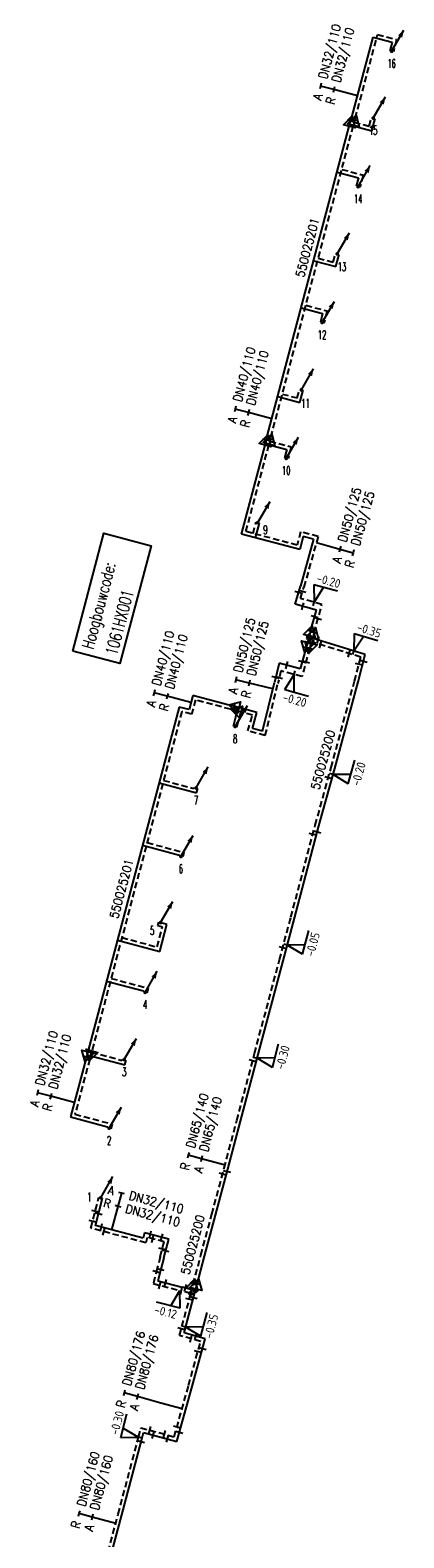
# Model space of a CAD drawing. Header units: millimetres. Extents: x 0 to 118212815, y 0 to 488348790.
# Tile 142 of 143: x 117682699 to 117720943, y 488194276 to 488348790. Entities that reach past the tile are written whole.
import ezdxf
from ezdxf.enums import TextEntityAlignment as Align

# ---------------------------------------------------------------- set-up
doc = ezdxf.new("R2010")
doc.units = ezdxf.units.MM
doc.header["$LTSCALE"] = 200
doc.linetypes.add('HIDDEN2', pattern=[4.7625, 3.175, -1.5875])
for name, color, linetype in [('WW-C-hoogbouw', 7, 'Continuous'), ('WW-C-mof', 7, 'Continuous'), ('WW-C-stijgstrang', 7, 'Continuous'), ('WW-C-tstuk', 7, 'Continuous'), ('WW-C-VERLOOP', 7, 'Continuous'), ('WW-I-diam', 7, 'Continuous'), ('WW-I-info', 7, 'Continuous'), ('WW-I-NAP', 7, 'Continuous'), ('WW-L-aanvoer', 3, 'Continuous'), ('WW-L-retour', 3, 'HIDDEN2')]:
    doc.layers.add(name, color=color, linetype=linetype)
doc.styles.add('DIN17', font='ROMANS.SHX', dxfattribs={"width": 0.9})
doc.styles.add('ISOCP', font='ISOCP.SHX')

# ---------------------------------------------------------------- blocks, each defined once
blk = doc.blocks.new('LR-DIAB2')
at = {"color": 0, "linetype": 'Continuous', "lineweight": -3}
blk.add_line((0, 5), (0, 7.8), dxfattribs=at)
at = {"color": 0, "lineweight": -3}
blk.add_line((0, 0), (0, 5), dxfattribs=at)
for points in [[(0.61, 7.8), (0, 7.8), (-0.61, 7.8)], [(0.61, 5), (0, 5), (-0.61, 5)]]:
    blk.add_lwpolyline(points, dxfattribs=at)
at = {"color": 1, "lineweight": -3, "style": 'DIN17', "width": 0.9}
for tag, p in [('*1', (-1.61, 7.8)), ('*2', (-1.61, 5.02))]:
    blk.add_attdef(tag, text='', height=1.8, dxfattribs=at).set_placement(p, align=Align.MIDDLE_RIGHT)
for tag, p in [('*11', (1.61, 7.8)), ('*12', (1.61, 5))]:
    blk.add_attdef(tag, text='', height=1.8, dxfattribs=at).set_placement(p, align=Align.MIDDLE_LEFT)
blk = doc.blocks.new('LR-mof')
at = {"color": 0, "linetype": 'ByBlock', "lineweight": -2}
blk.add_line((0, -0.75), (0, 0.75), dxfattribs=at)
blk = doc.blocks.new('nap1')
at = {"color": 0, "linetype": 'Continuous', "lineweight": -3}
for p, q in [((-1, 3.5), (0, 0)), ((-1, 3.5), (4, 3.5)), ((1, 3.5), (0, 0))]:
    blk.add_line(p, q, dxfattribs=at)
at = {"color": 0, "linetype": 'Continuous', "lineweight": -3, "style": 'ISOCP'}
for tag, p in [('*1', (1.7, 5)), ('*2', (4, 1.5))]:
    blk.add_attdef(tag, text='', height=1.8, dxfattribs=at).set_placement(p, align=Align.MIDDLE)
blk = doc.blocks.new('LR-VERL')
at = {"color": 0, "linetype": 'ByBlock', "lineweight": -2}
blk.add_lwpolyline([(1.08, 0), (-1.08, -1.25), (-1.08, 1.25)], close=True, dxfattribs=at)
blk = doc.blocks.new('nap2')
at = {"color": 0, "linetype": 'Continuous', "lineweight": -3}
for p, q in [((1, 3.5), (-4, 3.5)), ((-1, 3.5), (0, 0)), ((1, 3.5), (0, 0))]:
    blk.add_line(p, q, dxfattribs=at)
at = {"color": 0, "linetype": 'Continuous', "lineweight": -3, "style": 'ISOCP'}
for tag, p in [('*1', (-1.5, 5)), ('*2', (-4, 1.5))]:
    blk.add_attdef(tag, text='', height=1.8, dxfattribs=at).set_placement(p, align=Align.MIDDLE)
blk = doc.blocks.new('LR-tsb')
blk.add_circle((0, 0), 0.375)
blk = doc.blocks.new('LR-tso')
blk.add_lwpolyline([(-0.375, -0.375), (0.375, -0.375), (0.375, 0.375), (-0.375, 0.375)], close=True)
blk = doc.blocks.new('LR-hyp')
at = {"color": 7, "linetype": 'ByBlock', "lineweight": -3, "style": 'DIN17', "width": 0.9}
blk.add_attdef('*1', text='', height=1.8, dxfattribs=at).set_placement((0, 0), align=Align.MIDDLE)
at = {"color": 7, "linetype": 'ByBlock', "lineweight": -2, "style": 'DIN17', "width": 0.9, "flags": 1}
blk.add_attdef('*2', text='', height=1.8, dxfattribs=at).set_placement((0, -5), align=Align.MIDDLE)
blk = doc.blocks.new('LR-styg')
at = {"color": 0, "lineweight": -3}
blk.add_line((0, 0), (2.5, 4.33), dxfattribs=at)
at = {"color": 0, "lineweight": -3, "const_width": 0.375}
blk.add_lwpolyline([(-0.19, 0, 1), (0.19, 0, 1)], format="xyb", close=True, dxfattribs=at)
at = {"color": 0, "lineweight": -3}
blk.add_solid([(2.5, 4.33), (1.32, 3.28), (2.18, 2.78)], dxfattribs=at)
at = {"color": 7, "linetype": 'ByBlock', "lineweight": -2, "style": 'DIN17', "width": 0.5}
blk.add_attdef('*1', text='', height=1.8, dxfattribs=at).set_placement((0, -2.5), align=Align.MIDDLE)
blk = doc.blocks.new('LR-DIAO2')
at = {"color": 0, "lineweight": -3}
blk.add_line((0, 0), (0, -5), dxfattribs=at)
at = {"color": 0, "linetype": 'Continuous', "lineweight": -3}
blk.add_line((0, -5), (0, -7.8), dxfattribs=at)
at = {"color": 0, "lineweight": -3}
for points in [[(0.61, -5), (0, -5), (-0.61, -5)], [(0.61, -7.8), (0, -7.8), (-0.61, -7.8)]]:
    blk.add_lwpolyline(points, dxfattribs=at)
at = {"color": 1, "lineweight": -3, "style": 'DIN17', "width": 0.9}
for tag, p in [('*1', (-1.61, -5)), ('*2', (-1.61, -7.78))]:
    blk.add_attdef(tag, text='', height=1.8, dxfattribs=at).set_placement(p, align=Align.MIDDLE_RIGHT)
for tag, p in [('*11', (1.61, -5)), ('*12', (1.61, -7.8))]:
    blk.add_attdef(tag, text='', height=1.8, dxfattribs=at).set_placement(p, align=Align.MIDDLE_LEFT)
blk = doc.blocks.new('LR-hoogb')
at = {"color": 0, "linetype": 'ByBlock', "lineweight": -3}
blk.add_lwpolyline([(-12.5, 5), (12.5, 5), (12.5, -5), (-12.5, -5)], close=True, dxfattribs=at)
at = {"color": 7, "linetype": 'Continuous', "lineweight": -3, "style": 'DIN17', "width": 0.7}
blk.add_text('Hoogbouwcode:', height=2.5, dxfattribs=at).set_placement((-11.15, 1))
at = {"color": 0, "linetype": 'ByBlock', "lineweight": -3, "style": 'DIN17', "width": 0.7}
for tag, p in [('*1', (-11.15, -4)), ('*2', (-11.15, -9))]:
    blk.add_attdef(tag, p, '', height=2.5, dxfattribs=at)

msp = doc.modelspace()

# ---------------------------------------------------------------- linework, layer by layer
at = {"layer": 'WW-I-diam'}
msp.add_line((117698242, 488207489), (117696080, 488208088), dxfattribs=at)
at = {"layer": 'WW-L-aanvoer'}
for p, q in [((117715609, 488339875), (117717793, 488348068)), ((117717793, 488348068), (117719742, 488347549)), ((117719742, 488347549), (117719509, 488346673)), ((117706972, 488307167), (117715499, 488339456)), ((117715499, 488339456), (117715609, 488339875)), ((117717665, 488338481), (117717997, 488339726)), ((117715400, 488339084), (117717665, 488338481)), ((117714125, 488334252), (117716310, 488333670)), ((117716310, 488333670), (117716077, 488332796)), ((117713982, 488324557), (117714314, 488325805)), ((117711723, 488325159), (117713982, 488324557)), ((117710447, 488320324), (117712631, 488319742)), ((117712631, 488319742), (117712399, 488318872)), ((117710306, 488310627), (117710641, 488311882)), ((117708045, 488311230), (117710306, 488310627)), ((117704322, 488297130), (117706871, 488306784)), ((117706871, 488306784), (117706972, 488307167)), ((117706771, 488306404), (117708955, 488305822)), ((117708955, 488305822), (117708723, 488304950)), ((117705777, 488296746), (117706184, 488298273)), ((117710292, 488295554), (117704322, 488297130)), ((117710652, 488296914), (117710292, 488295554)), ((117711703, 488296637), (117710353, 488291812)), ((117711703, 488296637), (117710652, 488296914)), ((117709829, 488289963), (117710353, 488291812)), ((117712003, 488289364), (117709829, 488289963)), ((117711408, 488287206), (117712003, 488289364)), ((117711408, 488287206), (117710944, 488285522)), ((117710944, 488285522), (117710339, 488283329)), ((117716998, 488284794), (117711233, 488286570)), ((117708185, 488283922), (117707698, 488281940)), ((117710339, 488283329), (117708185, 488283922)), ((117716273, 488281990), (117716998, 488284794)), ((117699338, 488280607), (117698955, 488279156)), ((117703304, 488279560), (117699338, 488280607)), ((117706486, 488276963), (117707698, 488281940)), ((117713872, 488273137), (117716273, 488281990)), ((117697952, 488279421), (117688459, 488243571)), ((117698955, 488279156), (117697952, 488279421)), ((117703547, 488279496), (117703304, 488279560)), ((117703495, 488277469), (117704003, 488279376)), ((117705908, 488278873), (117703547, 488279496)), ((117705454, 488277235), (117705908, 488278873)), ((117706486, 488276963), (117705454, 488277235)), ((117712249, 488267232), (117713872, 488273137)), ((117695891, 488271637), (117699735, 488270612)), ((117699735, 488270612), (117699860, 488271082)), ((117709756, 488257795), (117712249, 488267232)), ((117694201, 488265256), (117697973, 488264251)), ((117697973, 488264251), (117697946, 488264149)), ((117708578, 488253410), (117709756, 488257795)), ((117695963, 488254368), (117696701, 488257138)), ((117696701, 488257138), (117696229, 488257264)), ((117691624, 488255525), (117695963, 488254368)), ((117706031, 488243807), (117708578, 488253410)), ((117690516, 488251341), (117694303, 488250331)), ((117694303, 488250331), (117694275, 488250225)), ((117688423, 488243435), (117686820, 488237423)), ((117688459, 488243571), (117688423, 488243435)), ((117688513, 488243777), (117692380, 488242746)), ((117704226, 488236962), (117706031, 488243807)), ((117692380, 488242746), (117692510, 488243235)), ((117686820, 488237423), (117690626, 488236409)), ((117690626, 488236409), (117690598, 488236302)), ((117702929, 488232055), (117704226, 488236962)), ((117701666, 488227345), (117702929, 488232055)), ((117689377, 488226276), (117690109, 488229085)), ((117700541, 488223148), (117701666, 488227345)), ((117694259, 488224986), (117689377, 488226276)), ((117694404, 488225535), (117694259, 488224986)), ((117696884, 488224880), (117694404, 488225535)), ((117696382, 488222984), (117696884, 488224880)), ((117696079, 488221828), (117695758, 488220604)), ((117696382, 488222984), (117696079, 488221828)), ((117699783, 488220289), (117700541, 488223148)), ((117695758, 488220604), (117698272, 488219958)), ((117699456, 488219034), (117699783, 488220289)), ((117699605, 488219604), (117698272, 488219958)), ((117698450, 488215270), (117699456, 488219034)), ((117700622, 488214672), (117698450, 488215270)), ((117699274, 488209791), (117700622, 488214672)), ((117697715, 488204166), (117699274, 488209791)), ((117694053, 488204121), (117694307, 488205089)), ((117694307, 488205089), (117697715, 488204166)), ((117692081, 488196620), (117694053, 488204121)), ((117690292, 488189999), (117692081, 488196620))]:
    msp.add_line(p, q, dxfattribs=at)
at = {"layer": 'WW-L-retour'}
for p, q in [((117715976, 488339777), (117718258, 488348337)), ((117718258, 488348337), (117720208, 488347818)), ((117720208, 488347818), (117719877, 488346577)), ((117707340, 488307070), (117715918, 488339556)), ((117715865, 488339354), (117717395, 488338946)), ((117715918, 488339556), (117715977, 488339778)), ((117717395, 488338946), (117717629, 488339823)), ((117714589, 488334522), (117716775, 488333939)), ((117716775, 488333939), (117716444, 488332697)), ((117712188, 488325429), (117713713, 488325022)), ((117713713, 488325022), (117713946, 488325899)), ((117710911, 488320594), (117713096, 488320011)), ((117713096, 488320011), (117712766, 488318775)), ((117708509, 488311499), (117710037, 488311092)), ((117710037, 488311092), (117710273, 488311978)), ((117704787, 488297401), (117707290, 488306882)), ((117707290, 488306882), (117707340, 488307070)), ((117707235, 488306674), (117709420, 488306091)), ((117709420, 488306091), (117709090, 488304852)), ((117705507, 488297210), (117705816, 488298371)), ((117710022, 488296018), (117704787, 488297401)), ((117710381, 488297379), (117710022, 488296018)), ((117712172, 488296906), (117710381, 488297379)), ((117712172, 488296906), (117710713, 488291717)), ((117710376, 488290544), (117710713, 488291717)), ((117712557, 488289943), (117710376, 488290544)), ((117711758, 488287043), (117712557, 488289943)), ((117711758, 488287043), (117711316, 488285443)), ((117711316, 488285443), (117710515, 488282537)), ((117716539, 488284538), (117711495, 488286092)), ((117715906, 488282087), (117716539, 488284538)), ((117708361, 488283130), (117708049, 488281847)), ((117710515, 488282537), (117708361, 488283130)), ((117713505, 488273237), (117715906, 488282087)), ((117706763, 488276497), (117708049, 488281847)), ((117699608, 488280143), (117699225, 488278691)), ((117703207, 488279193), (117699608, 488280143)), ((117703746, 488279050), (117703207, 488279193)), ((117705439, 488278603), (117703746, 488279050)), ((117698222, 488278956), (117688878, 488243671)), ((117699225, 488278691), (117698222, 488278956)), ((117703862, 488277372), (117704272, 488278911)), ((117704985, 488276966), (117705439, 488278603)), ((117706763, 488276497), (117704985, 488276966)), ((117711882, 488267331), (117713505, 488273237)), ((117696355, 488271906), (117699466, 488271077)), ((117699466, 488271077), (117699493, 488271180)), ((117709389, 488257893), (117711882, 488267331)), ((117694666, 488265526), (117698438, 488264520)), ((117698438, 488264520), (117698313, 488264052)), ((117695763, 488256995), (117695867, 488257382)), ((117708211, 488253508), (117709389, 488257893)), ((117692089, 488255794), (117695694, 488254833)), ((117695694, 488254833), (117696236, 488256869)), ((117696236, 488256869), (117695763, 488256995)), ((117705664, 488243904), (117708211, 488253508)), ((117690981, 488251610), (117694768, 488250601)), ((117694768, 488250601), (117694642, 488250128)), ((117688878, 488243671), (117688790, 488243338)), ((117688978, 488244046), (117692110, 488243211)), ((117703858, 488237059), (117705664, 488243904)), ((117688790, 488243338), (117687285, 488237693)), ((117692110, 488243211), (117692143, 488243332)), ((117687285, 488237693), (117691091, 488236678)), ((117691091, 488236678), (117690965, 488236205)), ((117702562, 488232153), (117703858, 488237059)), ((117701299, 488227444), (117702562, 488232153)), ((117688914, 488226005), (117689742, 488229181)), ((117700174, 488223246), (117701299, 488227444)), ((117694530, 488224522), (117688914, 488226005)), ((117694675, 488225071), (117694530, 488224522)), ((117696420, 488224610), (117694675, 488225071)), ((117696014, 488223080), (117696420, 488224610)), ((117695711, 488221925), (117695293, 488220330)), ((117696014, 488223080), (117695711, 488221925)), ((117699389, 488220280), (117700174, 488223246)), ((117695293, 488220330), (117698175, 488219591)), ((117699089, 488219131), (117699389, 488220280)), ((117697985, 488215004), (117699089, 488219131)), ((117699142, 488219334), (117698175, 488219591)), ((117700154, 488214407), (117697985, 488215004)), ((117698907, 488209892), (117700154, 488214407)), ((117697450, 488204631), (117698907, 488209892)), ((117693786, 488204599), (117694036, 488205557)), ((117694036, 488205557), (117697450, 488204631)), ((117691713, 488196718), (117693786, 488204599)), ((117689926, 488190099), (117691713, 488196718))]:
    msp.add_line(p, q, dxfattribs=at)

# ---------------------------------------------------------------- block references
at = {"layer": 'WW-C-hoogbouw', "linetype": 'Continuous'}
ref = msp.add_blockref('LR-hoogb', (117691062, 488290549), dxfattribs=dict(at, xscale=499.9999999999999, yscale=499.9999999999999, zscale=499.9999999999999, rotation=75.20586107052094))
ref.add_attrib('*1', '1061HX001', (117691572, 488284648), dxfattribs={"layer": '0', "color": 7, "linetype": 'ByBlock', "lineweight": -3, "height": 1250, "rotation": 75.20586, "style": 'DIN17', "width": 0.7})
at = {"layer": 'WW-C-mof', "xscale": 500, "yscale": 500, "zscale": 500}
for p, rotation in [((117715499, 488339456), 75.2081), ((117715918, 488339556), 75.2081), ((117706871, 488306784), 75.2081), ((117707290, 488306882), 75.2081), ((117711408, 488287206), 74.5901), ((117711758, 488287043), 74.5901), ((117710944, 488285522), 254.5901), ((117711316, 488285443), 254.5901), ((117703547, 488279496), 165.2081), ((117703746, 488279050), 165.2081), ((117688459, 488243571), 255.1684), ((117688878, 488243671), 255.1684), ((117699389, 488220280), 75.42659999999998), ((117699783, 488220289), 75.42659999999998)]:
    msp.add_blockref('LR-mof', p, dxfattribs=dict(at, rotation=rotation))
at = {"layer": 'WW-C-mof', "linetype": 'Continuous'}
for p, xscale, yscale, zscale, rotation in [((117710566, 488291256), 500, 500, 500, 75.1117), ((117710149, 488291169), 500, 500, 500, 75.1117), ((117710608, 488289748), 500.0000000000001, 500.0000000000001, 500.0000000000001, 344.5901), ((117711763, 488290162), 500.0000000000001, 500.0000000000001, 500.0000000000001, 344.5901), ((117711809, 488288660), 499.9999999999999, 499.9999999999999, 499.9999999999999, 74.5901), ((117712150, 488288467), 499.9999999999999, 499.9999999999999, 499.9999999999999, 74.5901), ((117712175, 488286280), 500.0000000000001, 500.0000000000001, 500.0000000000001, 342.8778), ((117712413, 488285809), 500.0000000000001, 500.0000000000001, 500.0000000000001, 342.8778), ((117715356, 488284903), 500.0000000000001, 500.0000000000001, 500.0000000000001, 342.8778), ((117715841, 488285151), 500.0000000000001, 500.0000000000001, 500.0000000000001, 342.8778), ((117708959, 488283709), 500.0000000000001, 500.0000000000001, 500.0000000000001, 344.5901), ((117710539, 488284051), 499.9999999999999, 499.9999999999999, 499.9999999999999, 74.5901), ((117710920, 488284006), 499.9999999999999, 499.9999999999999, 499.9999999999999, 74.5901), ((117716347, 488283796), 500, 500, 500, 75.50870000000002), ((117716815, 488284085), 500, 500, 500, 75.50870000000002), ((117707781, 488282456), 499.9999999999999, 499.9999999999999, 499.9999999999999, 74.5901), ((117708166, 488282422), 499.9999999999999, 499.9999999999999, 499.9999999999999, 74.5901), ((117709717, 488282757), 500.0000000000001, 500.0000000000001, 500.0000000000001, 344.5901), ((117713209, 488272159), 500, 500, 500, 74.6361), ((117713698, 488272504), 500, 500, 500, 74.6361), ((117712079, 488266587), 500.0000000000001, 500.0000000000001, 500.0000000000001, 75.1996), ((117711629, 488266372), 500.0000000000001, 500.0000000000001, 500.0000000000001, 75.1996), ((117708544, 488254747), 500, 500, 500, 74.9666), ((117709012, 488255026), 500, 500, 500, 74.9666), ((117705929, 488243420), 500, 500, 500, 75.2242), ((117705469, 488243167), 500, 500, 500, 75.2242), ((117702402, 488231557), 499.9999999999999, 499.9999999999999, 499.9999999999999, 74.9919), ((117702862, 488231804), 499.9999999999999, 499.9999999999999, 499.9999999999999, 74.9919), ((117689100, 488226720), 500, 500, 500, 75.39), ((117689365, 488227735), 500, 500, 500, 75.39), ((117689693, 488227487), 500, 500, 500, 75.39), ((117689986, 488226115), 500, 500, 500, 345.2067), ((117690229, 488225658), 500, 500, 500, 345.2067), ((117694993, 488225379), 500, 500, 500, 345.2067), ((117695234, 488224923), 500, 500, 500, 345.2067), ((117696183, 488225065), 500, 500, 500, 345.2067), ((117696226, 488223879), 500, 500, 500, 75.1536), ((117696564, 488223671), 500, 500, 500, 75.1638), ((117696062, 488221764), 500, 500, 500, 75.3057), ((117695609, 488221535), 500, 500, 500, 75.3057), ((117695963, 488220159), 500, 500, 500, 345.609), ((117696551, 488220400), 500, 500, 500, 345.6087), ((117698163, 488219594), 500, 500, 500, 345.609), ((117698602, 488219871), 500, 500, 500, 345.1117), ((117698980, 488218725), 499.9999999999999, 499.9999999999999, 499.9999999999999, 75.0355), ((117699416, 488218884), 499.9999999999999, 499.9999999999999, 499.9999999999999, 75.0355), ((117698172, 488215702), 499.9999999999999, 499.9999999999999, 499.9999999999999, 75.0355), ((117698610, 488215868), 499.9999999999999, 499.9999999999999, 499.9999999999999, 75.0355), ((117699161, 488214680), 499.9999999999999, 499.9999999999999, 499.9999999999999, 344.6187), ((117699657, 488214938), 499.9999999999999, 499.9999999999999, 499.9999999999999, 344.6187), ((117699865, 488213358), 499.9999999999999, 499.9999999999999, 499.9999999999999, 74.55909999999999), ((117700336, 488213636), 499.9999999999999, 499.9999999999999, 499.9999999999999, 74.55909999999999), ((117694944, 488205310), 500, 500, 500, 344.8378), ((117695279, 488204826), 500, 500, 500, 344.8378), ((117696441, 488204905), 500, 500, 500, 344.8378), ((117697726, 488205628), 500, 500, 500, 74.5138), ((117697970, 488205086), 500, 500, 500, 74.5138), ((117693786, 488204599), 500, 500, 500, 75.4027), ((117694053, 488204121), 500, 500, 500, 75.4027), ((117696751, 488204427), 500, 500, 500, 344.8378)]:
    msp.add_blockref('LR-mof', p, dxfattribs=dict(at, xscale=xscale, yscale=yscale, zscale=zscale, rotation=rotation))
at = {"layer": 'WW-C-stijgstrang', "linetype": 'Continuous'}
ref = msp.add_blockref('LR-styg', (117719693, 488346625), dxfattribs=dict(at, xscale=500, yscale=500, zscale=500))
ref.add_attrib('*1', '16', dxfattribs={"layer": '0', "color": 1, "linetype": 'ByBlock', "lineweight": -2, "height": 900, "style": 'DIN17', "width": 0.5}).set_placement((117719693, 488345375), align=Align.MIDDLE)
ref = msp.add_blockref('LR-styg', (117717813, 488339776), dxfattribs=dict(at, xscale=500, yscale=500, zscale=500))
ref.add_attrib('*1', '15', dxfattribs={"layer": '0', "color": 1, "linetype": 'ByBlock', "lineweight": -2, "height": 900, "style": 'DIN17', "width": 0.5}).set_placement((117717813, 488338526), align=Align.MIDDLE)
ref = msp.add_blockref('LR-styg', (117716261, 488332747), dxfattribs=dict(at, xscale=500, yscale=500, zscale=500))
ref.add_attrib('*1', '14', dxfattribs={"layer": '0', "color": 1, "linetype": 'ByBlock', "lineweight": -2, "height": 900, "style": 'DIN17', "width": 0.5}).set_placement((117716261, 488331497), align=Align.MIDDLE)
ref = msp.add_blockref('LR-styg', (117714131, 488325853), dxfattribs=dict(at, xscale=500, yscale=500, zscale=500))
ref.add_attrib('*1', '13', dxfattribs={"layer": '0', "color": 1, "linetype": 'ByBlock', "lineweight": -2, "height": 900, "style": 'DIN17', "width": 0.5}).set_placement((117714614, 488324538), align=Align.MIDDLE)
ref = msp.add_blockref('LR-styg', (117712582, 488318824), dxfattribs=dict(at, xscale=500, yscale=500, zscale=500))
ref.add_attrib('*1', '12', dxfattribs={"layer": '0', "color": 1, "linetype": 'ByBlock', "lineweight": -2, "height": 900, "style": 'DIN17', "width": 0.5}).set_placement((117712582, 488317574), align=Align.MIDDLE)
ref = msp.add_blockref('LR-styg', (117710457, 488311930), dxfattribs=dict(at, xscale=500, yscale=500, zscale=500))
ref.add_attrib('*1', '11', dxfattribs={"layer": '0', "color": 1, "linetype": 'ByBlock', "lineweight": -2, "height": 900, "style": 'DIN17', "width": 0.5}).set_placement((117710883, 488310547), align=Align.MIDDLE)
ref = msp.add_blockref('LR-styg', (117708906, 488304901), dxfattribs=dict(at, xscale=500, yscale=500, zscale=500))
ref.add_attrib('*1', '10', dxfattribs={"layer": '0', "color": 1, "linetype": 'ByBlock', "lineweight": -2, "height": 900, "style": 'DIN17', "width": 0.5}).set_placement((117708906, 488303651), align=Align.MIDDLE)
ref = msp.add_blockref('LR-styg', (117706000, 488298322), dxfattribs=dict(at, xscale=500, yscale=500, zscale=500))
ref.add_attrib('*1', '9', dxfattribs={"layer": '0', "color": 1, "linetype": 'ByBlock', "lineweight": -2, "height": 900, "style": 'DIN17', "width": 0.5}).set_placement((117706777, 488297580), align=Align.MIDDLE)
ref = msp.add_blockref('LR-styg', (117703678, 488277420), dxfattribs=dict(at, xscale=500, yscale=500, zscale=500))
ref.add_attrib('*1', '8', dxfattribs={"layer": '0', "color": 1, "linetype": 'ByBlock', "lineweight": -2, "height": 900, "style": 'DIN17', "width": 0.5}).set_placement((117703678, 488276170), align=Align.MIDDLE)
ref = msp.add_blockref('LR-styg', (117699676, 488271130), dxfattribs=dict(at, xscale=500, yscale=500, zscale=500))
ref.add_attrib('*1', '7', dxfattribs={"layer": '0', "color": 1, "linetype": 'ByBlock', "lineweight": -2, "height": 900, "style": 'DIN17', "width": 0.5}).set_placement((117699676, 488269880), align=Align.MIDDLE)
ref = msp.add_blockref('LR-styg', (117698130, 488264100), dxfattribs=dict(at, xscale=500, yscale=500, zscale=500))
ref.add_attrib('*1', '6', dxfattribs={"layer": '0', "color": 1, "linetype": 'ByBlock', "lineweight": -2, "height": 900, "style": 'DIN17', "width": 0.5}).set_placement((117698130, 488262850), align=Align.MIDDLE)
ref = msp.add_blockref('LR-styg', (117696050, 488257333), dxfattribs=dict(at, xscale=500, yscale=500, zscale=500))
ref.add_attrib('*1', '5', dxfattribs={"layer": '0', "color": 1, "linetype": 'ByBlock', "lineweight": -2, "height": 900, "style": 'DIN17', "width": 0.5}).set_placement((117695183, 488256530), align=Align.MIDDLE)
ref = msp.add_blockref('LR-styg', (117694458, 488250176), dxfattribs=dict(at, xscale=500, yscale=500, zscale=500))
ref.add_attrib('*1', '4', dxfattribs={"layer": '0', "color": 1, "linetype": 'ByBlock', "lineweight": -2, "height": 900, "style": 'DIN17', "width": 0.5}).set_placement((117694458, 488248926), align=Align.MIDDLE)
ref = msp.add_blockref('LR-styg', (117692326, 488243283), dxfattribs=dict(at, xscale=500, yscale=500, zscale=500))
ref.add_attrib('*1', '3', dxfattribs={"layer": '0', "color": 1, "linetype": 'ByBlock', "lineweight": -2, "height": 900, "style": 'DIN17', "width": 0.5}).set_placement((117692326, 488242033), align=Align.MIDDLE)
ref = msp.add_blockref('LR-styg', (117690781, 488236253), dxfattribs=dict(at, xscale=500, yscale=500, zscale=500))
ref.add_attrib('*1', '2', dxfattribs={"layer": '0', "color": 1, "linetype": 'ByBlock', "lineweight": -2, "height": 900, "style": 'DIN17', "width": 0.5}).set_placement((117690781, 488235003), align=Align.MIDDLE)
ref = msp.add_blockref('LR-styg', (117689925, 488229133), dxfattribs=dict(at, xscale=500, yscale=500, zscale=500))
ref.add_attrib('*1', '1', dxfattribs={"layer": '0', "color": 1, "linetype": 'ByBlock', "lineweight": -2, "height": 900, "style": 'DIN17', "width": 0.5}).set_placement((117688762, 488229203), align=Align.MIDDLE)
at = {"layer": 'WW-C-tstuk', "linetype": 'Continuous'}
for name, p, xscale, yscale, zscale, rotation in [('LR-tso', (117711233, 488286570), 500.0000000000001, 500.0000000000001, 500.0000000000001, 342.8778), ('LR-tso', (117711495, 488286092), 500.0000000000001, 500.0000000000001, 500.0000000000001, 342.8778), ('LR-tsb', (117699142, 488219334), 500.0000000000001, 500.0000000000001, 500.0000000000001, 75.3451), ('LR-tsb', (117699605, 488219604), 500, 500, 500, 75.3897)]:
    msp.add_blockref(name, p, dxfattribs=dict(at, xscale=xscale, yscale=yscale, zscale=zscale, rotation=rotation))
at = {"layer": 'WW-C-VERLOOP', "linetype": 'Continuous'}
for p, xscale, yscale, zscale, rotation in [((117715499, 488339456), 500, 500, 500, 75.2081), ((117715918, 488339556), 500, 500, 500, 75.2081), ((117706871, 488306784), 500, 500, 500, 75.2081), ((117707290, 488306882), 500, 500, 500, 75.2081), ((117711408, 488287206), 499.9999999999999, 499.9999999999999, 499.9999999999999, 74.5901), ((117711758, 488287043), 499.9999999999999, 499.9999999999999, 499.9999999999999, 74.5901), ((117710944, 488285522), 500, 500, 500, 254.5901), ((117711316, 488285443), 500, 500, 500, 254.5901), ((117703547, 488279496), 500, 500, 500, 165.2081), ((117703746, 488279050), 500, 500, 500, 165.2081), ((117688459, 488243571), 500, 500, 500, 255.1684), ((117688878, 488243671), 500, 500, 500, 255.1684), ((117699389, 488220280), 500, 500, 500, 75.4266), ((117699783, 488220289), 500, 500, 500, 75.4266)]:
    msp.add_blockref('LR-VERL', p, dxfattribs=dict(at, xscale=xscale, yscale=yscale, zscale=zscale, rotation=rotation))
at = {"layer": 'WW-I-diam', "linetype": 'Continuous'}
for name, p, xscale, yscale, zscale, rotation, values in [('LR-DIAB2', (117716190, 488342052), 500, 500, 500, 75.07309950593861, {'*1': 'A', '*11': 'DN32/110', '*2': 'R', '*12': 'DN32/110'}), ('LR-DIAB2', (117707448, 488308968), 500, 500, 500, 75.20805454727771, {'*1': 'A', '*11': 'DN40/110', '*2': 'R', '*12': 'DN40/110'}), ('LR-DIAO2', (117711995, 488296272), 500, 500, 500, 74.40995608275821, {'*1': 'A', '*11': 'DN50/125', '*2': 'R', '*12': 'DN50/125'}), ('LR-DIAB2', (117707534, 488281273), 500, 500, 500, 76.19115707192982, {'*1': 'A', '*11': 'DN50/125', '*2': 'R', '*12': 'DN50/125'}), ('LR-DIAB2', (117699146, 488279882), 500, 500, 500, 75.2080545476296, {'*1': 'A', '*11': 'DN40/110', '*2': 'R', '*12': 'DN40/110'}), ('LR-DIAB2', (117687212, 488238891), 500, 500, 500, 75.07309352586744, {'*1': 'A', '*11': 'DN32/110', '*2': 'R', '*12': 'DN32/110'}), ('LR-DIAB2', (117702649, 488232484), 500, 500, 500, 75.19857531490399, {'*1': 'R', '*11': 'DN65/140', '*2': 'A', '*12': 'DN65/140'}), ('LR-DIAB2', (117691069, 488225829), 500, 500, 500, 345.2066535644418, {'*1': 'A', '*11': 'DN32/110', '*2': 'R', '*12': 'DN32/110'}), ('LR-DIAB2', (117696080, 488208088), 500, 500, 500, 74.5137606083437, {'*1': 'R', '*11': 'DN80/176', '*2': 'A', '*12': 'DN80/176'}), ('LR-DIAB2', (117691451, 488195746), 500.0000000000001, 500.0000000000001, 500.0000000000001, 74.88333712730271, {'*1': 'R', '*11': 'DN80/160', '*2': 'A', '*12': 'DN80/160'})]:
    msp.add_blockref(name, p, dxfattribs=dict(at, xscale=xscale, yscale=yscale, zscale=zscale, rotation=rotation)).add_auto_attribs(values)
at = {"layer": 'WW-I-info', "linetype": 'Continuous'}
ref = msp.add_blockref('LR-hyp', (117711072, 488326518), dxfattribs=dict(at, xscale=500.0000000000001, yscale=500.0000000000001, zscale=500.0000000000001, rotation=76.19115707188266))
ref.add_attrib('*1', '550025201', dxfattribs={"layer": '0', "color": 0, "linetype": 'ByBlock', "lineweight": -3, "height": 900, "rotation": 75.20805, "style": 'DIN17', "width": 0.9}).set_placement((117711072, 488326518), align=Align.MIDDLE)
at = {"layer": 'WW-I-info', "linetype": 'Continuous', "xscale": 500, "yscale": 500, "zscale": 500, "rotation": 74.5137606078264}
msp.add_blockref('LR-hyp', (117712674, 488274006), dxfattribs=at).add_auto_attribs({'*1': '550025200'})
at = {"layer": 'WW-I-info', "linetype": 'Continuous'}
ref = msp.add_blockref('LR-hyp', (117692042, 488260808), dxfattribs=dict(at, xscale=499.9999999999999, yscale=499.9999999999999, zscale=499.9999999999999, rotation=76.19115707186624))
ref.add_attrib('*1', '550025201', dxfattribs={"layer": '0', "color": 0, "linetype": 'ByBlock', "lineweight": -3, "height": 900, "rotation": 75.16836, "style": 'DIN17', "width": 0.9}).set_placement((117692042, 488260808), align=Align.MIDDLE)
ref = msp.add_blockref('LR-hyp', (117699339, 488224319), dxfattribs=dict(at, xscale=500, yscale=500, zscale=500, rotation=75.11871552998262))
ref.add_attrib('*1', '550025200', dxfattribs={"layer": '0', "color": 0, "linetype": 'ByBlock', "lineweight": -3, "height": 900, "rotation": 75.11872, "style": 'DIN17', "width": 0.9}).set_placement((117699339, 488224319), align=Align.MIDDLE)
at = {"layer": 'WW-I-NAP', "linetype": 'Continuous'}
ref = msp.add_blockref('nap1', (117711763, 488290162), dxfattribs=dict(at, xscale=499.9999999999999, yscale=499.9999999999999, zscale=499.9999999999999, rotation=344.5900762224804))
ref.add_attrib('*1', '-0.20', dxfattribs={"layer": '0', "color": 1, "linetype": 'Continuous', "lineweight": -3, "height": 900, "rotation": 344.59008, "style": 'ISOCP'}).set_placement((117713247, 488292346), align=Align.MIDDLE)
ref = msp.add_blockref('nap1', (117715841, 488285151), dxfattribs=dict(at, xscale=500.0000000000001, yscale=500.0000000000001, zscale=500.0000000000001, rotation=342.87776746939))
ref.add_attrib('*1', '-0.35', dxfattribs={"layer": '0', "color": 1, "linetype": 'Continuous', "lineweight": -3, "height": 900, "rotation": 342.87777, "style": 'ISOCP'}).set_placement((117717390, 488287290), align=Align.MIDDLE)
ref = msp.add_blockref('nap2', (117709717, 488282757), dxfattribs=dict(at, xscale=500.0000000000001, yscale=500.0000000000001, zscale=500.0000000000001, rotation=164.5900762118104))
ref.add_attrib('*1', '-0.20', dxfattribs={"layer": '0', "color": 1, "linetype": 'Continuous', "lineweight": -3, "height": 900, "rotation": 344.59008, "style": 'ISOCP'}).set_placement((117709776, 488280147), align=Align.MIDDLE)
ref = msp.add_blockref('nap2', (117713698, 488272504), dxfattribs=dict(at, xscale=500, yscale=500, zscale=500, rotation=254.6361479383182))
ref.add_attrib('*1', '-0.20', dxfattribs={"layer": '0', "color": 1, "linetype": 'Continuous', "lineweight": -3, "height": 900, "rotation": 74.63615, "style": 'ISOCP'}).set_placement((117716307, 488272565), align=Align.MIDDLE)
ref = msp.add_blockref('nap2', (117709012, 488255026), dxfattribs=dict(at, xscale=500.0000000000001, yscale=500.0000000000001, zscale=500.0000000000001, rotation=254.9665907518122))
ref.add_attrib('*1', '-0.05', dxfattribs={"layer": '0', "color": 1, "linetype": 'Continuous', "lineweight": -3, "height": 900, "rotation": 74.96659, "style": 'ISOCP'}).set_placement((117711621, 488255102), align=Align.MIDDLE)
ref = msp.add_blockref('nap2', (117705929, 488243420), dxfattribs=dict(at, xscale=499.9999999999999, yscale=499.9999999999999, zscale=499.9999999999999, rotation=255.2241500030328))
ref.add_attrib('*1', '-0.30', dxfattribs={"layer": '0', "color": 1, "linetype": 'Continuous', "lineweight": -3, "height": 900, "rotation": 75.22415, "style": 'ISOCP', "oblique": 360}).set_placement((117708538, 488243507), align=Align.MIDDLE)
ref = msp.add_blockref('nap1', (117698010, 488219633), dxfattribs=dict(at, xscale=500, yscale=500, zscale=500, rotation=165.6089873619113))
ref.add_attrib('*1', '-0.12', dxfattribs={"layer": '0', "color": 1, "linetype": 'Continuous', "lineweight": -3, "height": 900, "rotation": 345.60899, "style": 'ISOCP'}).set_placement((117696565, 488217423), align=Align.MIDDLE)
ref = msp.add_blockref('nap2', (117698610, 488215868), dxfattribs=dict(at, xscale=499.9999999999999, yscale=499.9999999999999, zscale=499.9999999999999, rotation=255.4618123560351))
ref.add_attrib('*1', '-0.35', dxfattribs={"layer": '0', "color": 1, "linetype": 'Continuous', "lineweight": -3, "height": 900, "rotation": 75.46181, "style": 'ISOCP', "oblique": 360}).set_placement((117701218, 488215967), align=Align.MIDDLE)
ref = msp.add_blockref('nap1', (117693786, 488204599), dxfattribs=dict(at, xscale=500, yscale=500, zscale=500, rotation=75.26833259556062))
ref.add_attrib('*1', '-0.30', dxfattribs={"layer": '0', "color": 1, "linetype": 'Continuous', "lineweight": -3, "height": 900, "rotation": 75.26833, "style": 'ISOCP'}).set_placement((117691584, 488206057), align=Align.MIDDLE)

doc.saveas('drawing.dxf')
